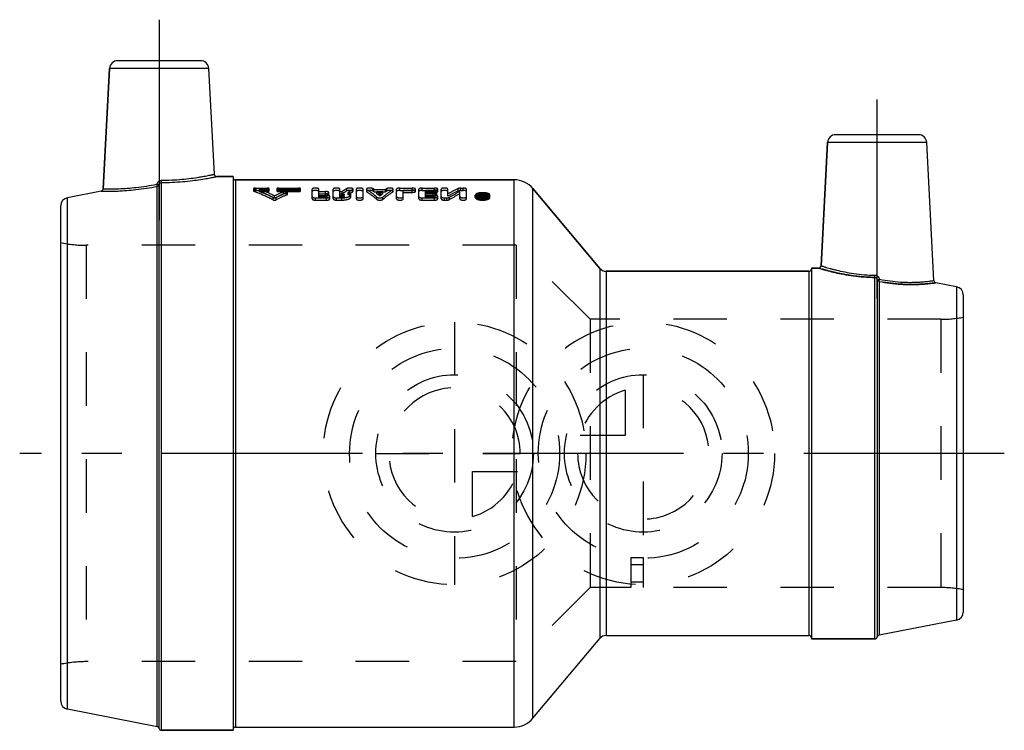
# Model space of a CAD drawing. Header units: millimetres. Extents: x 440 to 560, y 459 to 546.
import ezdxf

# ---------------------------------------------------------------- set-up
doc = ezdxf.new("R2010")
doc.units = ezdxf.units.MM
doc.header["$LTSCALE"] = 65.185185
doc.linetypes.add('CENTER', pattern=[0.6, 0.375, -0.075, 0.075, -0.075])
doc.linetypes.add('HIDDEN', pattern=[0.2, 0.1, -0.1])
for name, color, linetype in [('KOERPER', 7, 'CONTINUOUS'), ('KONST.EL_MIT_GEO', 7, 'CONTINUOUS'), ('KURVEN', 7, 'CONTINUOUS'), ('L1', 7, 'CONTINUOUS')]:
    doc.layers.add(name, color=color, linetype=linetype)

msp = doc.modelspace()

# ---------------------------------------------------------------- linework, layer by layer
at = {"layer": 'KOERPER', "color": 7, "linetype": 'Continuous'}
for p, q in [((450.18, 525.19), (450.95, 539.86)), ((463.73, 526.97), (463.05, 539.86)), ((537.66, 515.82), (538.45, 530.84)), ((551.43, 514.02), (550.55, 530.84)), ((464.02, 526.69), (466, 526.69)), ((466, 526.69), (466, 459.19)), ((466.3, 526.29), (500.25, 526.29)), ((502.54, 525.22), (510.7, 515.49)), ((511.47, 515.14), (536.2, 515.14)), ((536.5, 515.54), (537.36, 515.54)), ((536.5, 515.54), (536.5, 470.34)), ((511.47, 470.74), (536.2, 470.74)), ((502.54, 460.66), (510.7, 470.38)), ((536.5, 470.34), (544.22, 470.34)), ((457.28, 459.19), (466, 459.19)), ((466.3, 459.59), (500.25, 459.59))]:
    msp.add_line(p, q, dxfattribs=at)
at = {"layer": 'KONST.EL_MIT_GEO', "color": 7, "linetype": 'Continuous'}
for p, q in [((462.05, 540.81), (451.95, 540.81)), ((450.95, 539.86), (450.18, 525.19)), ((463.05, 539.86), (450.95, 539.86)), ((549.55, 531.79), (539.45, 531.79)), ((538.45, 530.84), (537.66, 515.82)), ((550.55, 530.84), (538.45, 530.84)), ((456.99, 459.41), (456.99, 525.71)), ((457.28, 459.19), (457.28, 525.95)), ((466, 526.69), (464.02, 526.69)), ((466.3, 526.29), (466.3, 459.59)), ((500.25, 526.29), (466.3, 526.29)), ((500.25, 459.59), (500.25, 526.29)), ((449.94, 524.92), (445.81, 524.11)), ((456.76, 459.63), (456.76, 525.49)), ((502.54, 460.66), (502.54, 525.22)), ((510.7, 515.49), (502.54, 525.22)), ((445.81, 461.76), (445.81, 524.11)), ((445, 462.74), (445, 523.13)), ((510.7, 515.49), (510.7, 470.38)), ((511.47, 515.14), (511.47, 470.74)), ((536.2, 515.14), (511.47, 515.14)), ((536.2, 470.74), (536.2, 515.14)), ((537.36, 515.54), (536.5, 515.54)), ((544.22, 470.34), (544.22, 514.39)), ((544.51, 514.12), (544.51, 470.56)), ((544.74, 513.91), (544.74, 470.78)), ((554.19, 513.25), (551.67, 513.74)), ((554.19, 513.25), (554.19, 472.62)), ((555, 512.27), (555, 473.6)), ((554.19, 472.62), (544.74, 470.78)), ((544.22, 470.34), (536.5, 470.34)), ((456.76, 459.63), (445.81, 461.76)), ((466, 459.19), (457.28, 459.19))]:
    msp.add_line(p, q, dxfattribs=at)
at = {"layer": 'KONST.EL_MIT_GEO', "color": 8, "linetype": 'HIDDEN'}
for p, q in [((466, 526.59), (466, 459.29)), ((468.5, 525.22), (468.5, 524.93)), ((468.55, 524.89), (468.55, 525.18)), ((468.74, 525), (468.74, 525.28)), ((468.74, 525.28), (470.16, 525.28)), ((468.74, 525), (470.16, 525)), ((469.21, 524.86), (469.21, 525.15)), ((469.21, 525.15), (470.16, 525.15)), ((469.21, 524.86), (470.16, 524.86)), ((470.16, 524.86), (470.16, 525.28)), ((470.4, 524.93), (470.4, 525.22)), ((471.35, 525.22), (471.35, 524.93)), ((471.59, 524.86), (471.59, 525.28)), ((471.59, 525.28), (473.97, 525.28)), ((471.59, 525.15), (473.97, 525.15)), ((471.59, 525), (473.97, 525)), ((471.59, 524.86), (473.97, 524.86)), ((472.19, 524.56), (472.19, 524.84)), ((472.57, 524.47), (472.57, 524.75)), ((472.62, 524.51), (472.62, 524.8)), ((473.97, 524.86), (473.97, 525.28)), ((474.21, 524.93), (474.21, 525.22)), ((475.64, 523.97), (475.64, 525.17)), ((476.45, 524.12), (476.45, 525.17)), ((476.45, 524.87), (477.27, 524.87)), ((476.45, 524.6), (477.27, 524.6)), ((476.45, 524.58), (477.27, 524.58)), ((477.27, 524.32), (477.27, 524.87)), ((477.67, 524.45), (477.67, 524.74)), ((478.22, 523.97), (478.22, 525.17)), ((479.03, 524.12), (479.03, 525.17)), ((479.03, 524.87), (479.31, 524.87)), ((479.03, 524.6), (479.26, 524.6)), ((479.03, 524.58), (479.31, 524.58)), ((479.26, 524.12), (479.26, 524.6)), ((479.31, 524.58), (479.31, 524.87)), ((479.55, 524.22), (479.55, 524.5)), ((479.85, 524.93), (479.85, 525.22)), ((480.05, 524.48), (480.05, 524.76)), ((480.36, 524.22), (480.36, 524.5)), ((480.59, 524.83), (480.59, 525.12)), ((480.63, 524.88), (480.63, 525.17)), ((481.03, 523.97), (481.03, 525.17)), ((481.85, 523.97), (481.85, 525.17)), ((482.26, 525.17), (482.26, 524.88)), ((482.29, 524.83), (482.29, 525.12)), ((483.04, 524.93), (483.04, 525.22)), ((483.18, 524.83), (483.18, 525.12)), ((483.18, 525.12), (484.6, 525.12)), ((483.18, 524.83), (484.6, 524.83)), ((483.54, 524.58), (483.54, 524.87)), ((483.54, 524.87), (484.24, 524.87)), ((483.54, 524.58), (484.24, 524.58)), ((483.89, 524.33), (483.89, 524.61)), ((484.24, 524.58), (484.24, 524.87)), ((484.6, 524.83), (484.6, 525.12)), ((484.74, 524.93), (484.74, 525.22)), ((485.49, 524.83), (485.49, 525.12)), ((485.52, 524.88), (485.52, 525.17)), ((485.93, 523.97), (485.93, 525.17)), ((486.34, 525), (486.34, 525.28)), ((486.34, 525.28), (487.83, 525.28)), ((486.34, 525), (487.83, 525)), ((486.75, 523.97), (486.75, 525.05)), ((486.75, 525.05), (487.83, 525.05)), ((486.75, 524.76), (487.83, 524.76)), ((487.83, 524.76), (487.83, 525.28)), ((488.24, 524.88), (488.24, 525.17)), ((488.65, 523.97), (488.65, 525.17)), ((489.06, 525), (489.06, 525.28)), ((489.06, 525.28), (490.55, 525.28)), ((489.06, 525), (490.55, 525)), ((489.46, 524.12), (489.46, 525.05)), ((489.46, 525.05), (490.55, 525.05)), ((489.46, 524.87), (490.41, 524.87)), ((489.46, 524.76), (490.55, 524.76)), ((489.46, 524.6), (490.41, 524.6)), ((489.46, 524.58), (490.41, 524.58)), ((490.41, 524.32), (490.41, 524.87)), ((490.55, 524.76), (490.55, 525.28)), ((490.82, 524.45), (490.82, 524.74)), ((490.96, 524.88), (490.96, 525.17)), ((491.36, 523.97), (491.36, 525.17)), ((492.18, 524.32), (492.18, 525.17)), ((493.44, 524.94), (493.44, 525.23)), ((493.65, 523.97), (493.65, 524.87)), ((493.78, 525), (493.78, 525.28)), ((493.78, 525.28), (494.06, 525.28)), ((493.78, 525), (494.06, 525)), ((494.06, 525), (494.06, 525.28)), ((494.46, 523.97), (494.46, 525.17)), ((495.53, 524.14), (495.53, 524.42)), ((495.74, 524.14), (495.74, 524.42)), ((496.21, 523.97), (496.21, 524.59)), ((496.21, 524.59), (496.35, 524.59)), ((496.3, 524.02), (496.3, 524.4)), ((496.3, 524.4), (496.41, 524.4)), ((496.35, 524.17), (496.35, 524.59)), ((496.35, 524.45), (496.39, 524.45)), ((496.39, 524.45), (496.4, 524.46)), ((496.39, 524.17), (496.39, 524.45)), ((496.41, 523.97), (496.41, 524.4)), ((496.44, 524.53), (496.45, 524.54)), ((496.48, 524.31), (496.48, 524.59)), ((496.48, 524.59), (496.62, 524.59)), ((496.52, 524.16), (496.52, 524.44)), ((496.62, 524.04), (496.62, 524.59)), ((497.1, 524.14), (497.1, 524.42)), ((497.3, 524.14), (497.3, 524.42)), ((470.88, 523.85), (470.88, 524.13)), ((471.07, 524.05), (471.07, 524.33)), ((471.27, 523.85), (471.27, 524.13)), ((476.04, 523.82), (476.04, 524.09)), ((476.04, 524.09), (477.4, 524.09)), ((476.04, 523.82), (477.4, 523.82)), ((476.45, 524.4), (477.4, 524.4)), ((476.45, 524.32), (477.27, 524.32)), ((476.45, 524.12), (477.4, 524.12)), ((477.4, 524.12), (477.4, 524.4)), ((477.4, 523.82), (477.4, 524.09)), ((477.81, 523.97), (477.81, 524.25)), ((478.62, 523.82), (478.62, 524.09)), ((478.62, 524.09), (479.26, 524.09)), ((478.62, 523.82), (479.26, 523.82)), ((479.03, 524.4), (479.26, 524.4)), ((479.03, 524.32), (479.26, 524.32)), ((479.03, 524.12), (479.26, 524.12)), ((479.26, 523.82), (479.26, 524.09)), ((483.52, 523.91), (483.52, 524.19)), ((484.26, 523.91), (484.26, 524.19)), ((489.06, 523.82), (489.06, 524.09)), ((489.06, 524.09), (490.55, 524.09)), ((489.06, 523.82), (490.55, 523.82)), ((489.46, 524.4), (490.55, 524.4)), ((489.46, 524.32), (490.41, 524.32)), ((489.46, 524.12), (490.55, 524.12)), ((490.55, 524.12), (490.55, 524.4)), ((490.55, 523.82), (490.55, 524.09)), ((490.96, 523.97), (490.96, 524.25)), ((491.77, 523.82), (491.77, 524.09)), ((491.77, 524.09), (492.04, 524.09)), ((491.77, 523.82), (492.04, 523.82)), ((492.04, 523.82), (492.04, 524.09)), ((492.39, 523.89), (492.39, 524.17)), ((496.21, 524.31), (496.35, 524.31)), ((496.21, 524.25), (496.41, 524.25)), ((496.21, 523.97), (496.41, 523.97)), ((496.3, 524.3), (496.41, 524.3)), ((496.3, 524.12), (496.41, 524.12)), ((496.3, 524.02), (496.41, 524.02)), ((496.35, 524.17), (496.39, 524.17)), ((496.48, 524.04), (496.48, 524.37)), ((496.48, 524.31), (496.62, 524.31)), ((448.11, 518.31), (448.11, 467.56)), ((500.5, 518.31), (448.11, 518.31)), ((500.5, 518.31), (500.5, 467.56)), ((509.52, 509.29), (500.5, 518.31)), ((536.5, 515.44), (536.5, 470.44)), ((509.52, 509.29), (509.52, 476.59)), ((552.27, 509.29), (509.52, 509.29)), ((552.27, 509.29), (552.27, 476.59)), ((514.5, 480.25), (516, 480.25)), ((514.5, 480.25), (514.5, 476.59)), ((516, 480.25), (516, 476.59)), ((514.5, 479.39), (516, 479.39)), ((509.52, 476.59), (500.5, 467.56)), ((514.5, 476.59), (509.52, 476.59)), ((514.5, 477.29), (516, 477.29)), ((552.27, 476.59), (516, 476.59)), ((500.5, 467.56), (448.11, 467.56))]:
    msp.add_line(p, q, dxfattribs=at)
at = {"layer": 'KONST.EL_MIT_GEO', "color": 7, "linetype": 'Continuous'}
for centre, radius, start, end in [((451.95, 539.81), 1, 90, 177), ((462.05, 539.81), 1, 3, 90), ((539.45, 530.79), 1, 90, 177), ((549.55, 530.79), 1, 3, 90), ((464.02, 526.99), 0.3, 182.9993, 270.002), ((466.3, 526.59), 0.3, 187.4998, 270), ((500.25, 523.29), 3, 40, 90), ((449.88, 525.21), 0.3, 280.9982, 357.0004), ((446, 523.13), 1, 101, 180), ((511.47, 516.14), 1, 220, 270), ((536.2, 515.44), 0.3, 270, 337.5005), ((537.36, 515.84), 0.3, 269.9979, 357.0011), ((551.73, 514.04), 0.3, 182.9999, 259.0001), ((554, 512.27), 1, 0, 79), ((554, 473.6), 1, 281, 360), ((511.47, 469.74), 1, 90, 140), ((536.2, 470.44), 0.3, 22.4995, 90), ((544.22, 470.64), 0.3, 270, 345.7885), ((544.8, 470.49), 0.3, 101, 165.7885), ((446, 462.74), 1, 180, 259), ((456.7, 459.34), 0.3, 14.2115, 79), ((500.25, 462.59), 3, 270, 320), ((457.28, 459.49), 0.3, 194.2115, 270), ((466.3, 459.29), 0.3, 90, 180)]:
    msp.add_arc(centre, radius, start, end, dxfattribs=at)
at = {"layer": 'KONST.EL_MIT_GEO', "color": 8, "linetype": 'HIDDEN'}
for centre, radius, start, end in [((466.3, 526.59), 0.3, 180, 187.4998), ((460.05, 501.76), 25.12, 63.9607, 68.6021), ((460.08, 501.34), 25.23, 64.1628, 68.7768), ((482.27, 501.4), 25.52, 113.2762, 116.0273), ((482.24, 500.98), 25.63, 113.0902, 115.8255), ((483.05, 501.01), 25.95, 113.8187, 116.9993), ((483.01, 500.6), 26.05, 113.6292, 116.7921), ((486.49, 514.36), 12.73, 121.4643, 124.3581), ((486.46, 514.04), 12.74, 121.2359, 124.1193), ((487.6, 514.06), 13.09, 122.3513, 125.1754), ((487.55, 513.73), 13.1, 122.1194, 124.934), ((476.82, 515.62), 11.44, 56.1664, 57.0482), ((476.85, 515.3), 11.45, 56.4033, 57.282), ((475.94, 514.38), 12.95, 52.1593, 54.0771), ((475.99, 514.07), 12.94, 52.4077, 54.3206), ((491.84, 514.38), 12.95, 125.9229, 127.8407), ((491.79, 514.07), 12.94, 125.6794, 127.5923), ((490.96, 515.62), 11.44, 122.9518, 123.8336), ((490.93, 515.3), 11.45, 122.718, 123.5967), ((501.28, 508.01), 18.92, 114.4752, 118.7406), ((501.24, 507.64), 18.98, 114.2815, 118.5245), ((502.83, 506.91), 20.16, 117.0781, 121.1733), ((502.78, 506.55), 20.21, 116.8698, 120.9463), ((505.73, 518.62), 11.02, 147.5466, 147.9278), ((505.42, 518.82), 10.64, 147.1572, 147.4497), ((505.79, 518.67), 10.92, 147.1624, 148.0936), ((496.45, 524.11), 0.335, 74.1717, 77.5881), ((496.47, 524.17), 0.276, 70.4326, 74.1928), ((496.42, 525.96), 1.79, 267.6202, 272.154), ((505.51, 518.42), 10.78, 146.9273, 147.7949), ((496.41, 524.48), 0.182, 269.8494, 273.959), ((496.42, 525.93), 1.76, 272.1468, 274.3989), ((505.67, 518.41), 10.81, 146.9281, 147.8629), ((496.43, 525.83), 1.66, 274.3913, 276.7106), ((448.11, 533.31), 15, 258.0513, 270), ((536.2, 515.44), 0.3, 337.5005, 360), ((552.27, 524.29), 15, 270, 280.4753), ((552.27, 461.59), 15, 79.5247, 90), ((536.2, 470.44), 0.3, 0, 22.4995), ((448.11, 452.56), 15, 90, 101.9487)]:
    msp.add_arc(centre, radius, start, end, dxfattribs=at)
at = {"layer": 'KONST.EL_MIT_GEO', "color": 7, "linetype": 'Continuous'}
for points, knots in [([(457.27, 526.23), (457.7, 526.24), (458.53, 526.26), (459.74, 526.35), (460.84, 526.47), (461.67, 526.59), (462.26, 526.69), (462.63, 526.75), (462.95, 526.81), (463.22, 526.87), (463.41, 526.9), (463.53, 526.93), (463.6, 526.94), (463.65, 526.96), (463.69, 526.96), (463.71, 526.97), (463.72, 526.97), (463.73, 526.97)], [0, 0, 0, 0, 0.19668, 0.384565, 0.556904, 0.707631, 0.773202, 0.831427, 0.881756, 0.923687, 0.956788, 0.969912, 0.980703, 0.989126, 0.995157, 0.998786, 1, 1, 1, 1]), ([(450.18, 525.19), (450.18, 525.19), (450.2, 525.2), (450.22, 525.19), (450.26, 525.19), (450.31, 525.19), (450.38, 525.19), (450.5, 525.19), (450.69, 525.18), (450.97, 525.18), (451.29, 525.18), (451.67, 525.19), (452.28, 525.21), (453.13, 525.26), (454.25, 525.37), (455.46, 525.53), (456.29, 525.68), (456.71, 525.76)], [0, 0, 0, 0, 0.001192, 0.004757, 0.010686, 0.01897, 0.029592, 0.042524, 0.075201, 0.116713, 0.166693, 0.224694, 0.290205, 0.441303, 0.614433, 0.803035, 1, 1, 1, 1]), ([(456.71, 525.76), (456.74, 525.89), (456.88, 526.13), (457.14, 526.23), (457.27, 526.23)], [0, 0, 0, 0, 0.500988, 1, 1, 1, 1]), ([(456.99, 525.71), (456.99, 525.71), (456.98, 525.71), (456.96, 525.71), (456.94, 525.71), (456.89, 525.72), (456.81, 525.74), (456.75, 525.76), (456.71, 525.76)], [0, 0, 0, 0, 0.029161, 0.09136, 0.185867, 0.309314, 0.626154, 1, 1, 1, 1]), ([(456.76, 525.49), (456.76, 525.5), (456.75, 525.54), (456.74, 525.6), (456.73, 525.67), (456.72, 525.73), (456.71, 525.76)], [0, 0, 0, 0, 0.128482, 0.354929, 0.656352, 1, 1, 1, 1]), ([(456.76, 525.49), (456.81, 525.5), (456.92, 525.55), (456.98, 525.65), (456.99, 525.71)], [0, 0, 0, 0, 0.50284, 1, 1, 1, 1]), ([(456.99, 525.71), (457.01, 525.77), (457.08, 525.9), (457.21, 525.95), (457.28, 525.95)], [0, 0, 0, 0, 0.497156, 1, 1, 1, 1]), ([(457.28, 525.95), (457.28, 525.99), (457.27, 526.08), (457.27, 526.17), (457.27, 526.23)], [0, 0, 0, 0, 0.355362, 1, 1, 1, 1]), ([(457.28, 525.95), (458.15, 525.96), (459.41, 526.02), (461, 526.19), (462, 526.32), (462.82, 526.46), (463.43, 526.57), (463.81, 526.64), (463.98, 526.68), (464.02, 526.69)], [0, 0, 0, 0, 0.383238, 0.555417, 0.706314, 0.830498, 0.923207, 0.980573, 1, 1, 1, 1]), ([(449.94, 524.92), (450.11, 524.91), (450.78, 524.9), (452.19, 524.92), (454.29, 525.08), (455.9, 525.33), (456.76, 525.49)], [0, 0, 0, 0, 0.075832, 0.291847, 0.615926, 1, 1, 1, 1]), ([(537.36, 515.54), (537.37, 515.53), (537.42, 515.52), (537.52, 515.49), (537.68, 515.44), (538.02, 515.34), (538.59, 515.18), (539.42, 514.97), (540.44, 514.76), (542.05, 514.5), (543.33, 514.41), (544.22, 514.39)], [0, 0, 0, 0, 0.005001, 0.019909, 0.044512, 0.078449, 0.172396, 0.29729, 0.448095, 0.619471, 1, 1, 1, 1]), ([(537.66, 515.82), (537.66, 515.82), (537.68, 515.82), (537.7, 515.81), (537.74, 515.8), (537.79, 515.78), (537.86, 515.76), (537.99, 515.72), (538.18, 515.66), (538.45, 515.57), (538.78, 515.48), (539.15, 515.38), (539.75, 515.23), (540.59, 515.04), (541.71, 514.85), (542.94, 514.71), (543.79, 514.67), (544.23, 514.66)], [0, 0, 0, 0, 0.001243, 0.004958, 0.011129, 0.019741, 0.030761, 0.044146, 0.077828, 0.120348, 0.171193, 0.229797, 0.295568, 0.446119, 0.617666, 0.804464, 1, 1, 1, 1]), ([(544.22, 514.39), (544.22, 514.43), (544.23, 514.52), (544.23, 514.61), (544.23, 514.66)], [0, 0, 0, 0, 0.382451, 1, 1, 1, 1]), ([(544.22, 514.39), (544.29, 514.39), (544.43, 514.33), (544.49, 514.19), (544.51, 514.12)], [0, 0, 0, 0, 0.504306, 1, 1, 1, 1]), ([(544.23, 514.66), (544.36, 514.66), (544.63, 514.55), (544.76, 514.31), (544.79, 514.18)], [0, 0, 0, 0, 0.498545, 1, 1, 1, 1]), ([(544.51, 514.12), (544.51, 514.12), (544.52, 514.12), (544.54, 514.13), (544.57, 514.13), (544.62, 514.14), (544.69, 514.16), (544.75, 514.17), (544.79, 514.18)], [0, 0, 0, 0, 0.034181, 0.099256, 0.194943, 0.318519, 0.632693, 1, 1, 1, 1]), ([(544.51, 514.12), (544.52, 514.07), (544.58, 513.97), (544.69, 513.92), (544.74, 513.91)], [0, 0, 0, 0, 0.492537, 1, 1, 1, 1]), ([(544.74, 513.91), (544.74, 513.95), (544.76, 514.04), (544.78, 514.12), (544.79, 514.18)], [0, 0, 0, 0, 0.382523, 1, 1, 1, 1]), ([(544.74, 513.91), (545.62, 513.74), (546.9, 513.57), (548.54, 513.52), (549.58, 513.54), (550.43, 513.59), (551.01, 513.66), (551.35, 513.7), (551.53, 513.72), (551.63, 513.73), (551.67, 513.74)], [0, 0, 0, 0, 0.383568, 0.556161, 0.707187, 0.831185, 0.923573, 0.956722, 0.980672, 1, 1, 1, 1]), ([(544.79, 514.18), (545.22, 514.09), (546.07, 513.95), (547.31, 513.82), (548.29, 513.79), (549.01, 513.8), (549.49, 513.82), (549.92, 513.84), (550.31, 513.88), (550.64, 513.91), (550.91, 513.95), (551.11, 513.97), (551.23, 513.99), (551.3, 514), (551.35, 514.01), (551.4, 514.01), (551.42, 514.02), (551.43, 514.02), (551.43, 514.02)], [0, 0, 0, 0, 0.197211, 0.385899, 0.558832, 0.637347, 0.709606, 0.774982, 0.832915, 0.882896, 0.924474, 0.957257, 0.970245, 0.980919, 0.98925, 0.995217, 0.998803, 1, 1, 1, 1])]:
    msp.add_open_spline(points, degree=3, knots=knots, dxfattribs=at)
at = {"layer": 'KONST.EL_MIT_GEO', "color": 8, "linetype": 'HIDDEN'}
for points, knots in [([(457.28, 525.95), (457.28, 525.99), (457.27, 526.08), (457.27, 526.17), (457.27, 526.23)], [0, 0, 0, 0, 0.35537, 1, 1, 1, 1]), ([(468.74, 525.28), (468.68, 525.28), (468.6, 525.28), (468.52, 525.25), (468.5, 525.23), (468.5, 525.22)], [0, 0, 0, 0, 0.660775, 0.877747, 1, 1, 1, 1]), ([(468.5, 525.22), (468.5, 525.21), (468.51, 525.19), (468.53, 525.18), (468.55, 525.18)], [0, 0, 0, 0, 0.173978, 1, 1, 1, 1]), ([(468.74, 525), (468.68, 525), (468.6, 524.99), (468.52, 524.96), (468.5, 524.94), (468.5, 524.93)], [0, 0, 0, 0, 0.66066, 0.877446, 1, 1, 1, 1]), ([(468.5, 524.93), (468.5, 524.93), (468.51, 524.9), (468.53, 524.9), (468.55, 524.89)], [0, 0, 0, 0, 0.174532, 1, 1, 1, 1]), ([(470.88, 524.13), (470.69, 524.23), (469.92, 524.61), (469.14, 524.95), (468.55, 525.18)], [0, 0, 0, 0, 0.254019, 1, 1, 1, 1]), ([(470.88, 523.85), (470.69, 523.95), (469.92, 524.32), (469.14, 524.66), (468.55, 524.89)], [0, 0, 0, 0, 0.253586, 1, 1, 1, 1]), ([(470.4, 525.22), (470.4, 525.23), (470.38, 525.25), (470.3, 525.28), (470.22, 525.28), (470.16, 525.28)], [0, 0, 0, 0, 0.121966, 0.337869, 1, 1, 1, 1]), ([(470.16, 525.15), (470.22, 525.15), (470.3, 525.16), (470.38, 525.18), (470.4, 525.21), (470.4, 525.22)], [0, 0, 0, 0, 0.658936, 0.877055, 1, 1, 1, 1]), ([(470.4, 524.93), (470.4, 524.94), (470.38, 524.96), (470.3, 524.99), (470.22, 525), (470.16, 525)], [0, 0, 0, 0, 0.122705, 0.339227, 1, 1, 1, 1]), ([(470.16, 524.86), (470.22, 524.86), (470.3, 524.87), (470.38, 524.89), (470.4, 524.92), (470.4, 524.93)], [0, 0, 0, 0, 0.657941, 0.878005, 1, 1, 1, 1]), ([(471.59, 525.28), (471.53, 525.28), (471.46, 525.28), (471.38, 525.25), (471.35, 525.23), (471.35, 525.22)], [0, 0, 0, 0, 0.659891, 0.877576, 1, 1, 1, 1]), ([(471.35, 525.22), (471.35, 525.21), (471.38, 525.18), (471.46, 525.16), (471.53, 525.15), (471.59, 525.15)], [0, 0, 0, 0, 0.122469, 0.338824, 1, 1, 1, 1]), ([(471.59, 525), (471.53, 525), (471.46, 524.99), (471.38, 524.96), (471.35, 524.94), (471.35, 524.93)], [0, 0, 0, 0, 0.6589, 0.878522, 1, 1, 1, 1]), ([(471.35, 524.93), (471.35, 524.92), (471.38, 524.89), (471.46, 524.87), (471.53, 524.86), (471.59, 524.86)], [0, 0, 0, 0, 0.12322, 0.340182, 1, 1, 1, 1]), ([(472.62, 524.8), (472.62, 524.82), (472.55, 524.86), (472.45, 524.87), (472.32, 524.87), (472.23, 524.86), (472.19, 524.84)], [0, 0, 0, 0, 0.139434, 0.406469, 0.729758, 1, 1, 1, 1]), ([(472.62, 524.51), (472.62, 524.53), (472.55, 524.57), (472.45, 524.59), (472.31, 524.59), (472.23, 524.57), (472.19, 524.56)], [0, 0, 0, 0, 0.140872, 0.408584, 0.73043, 1, 1, 1, 1]), ([(472.57, 524.75), (472.58, 524.75), (472.6, 524.76), (472.62, 524.78), (472.62, 524.8)], [0, 0, 0, 0, 0.336137, 1, 1, 1, 1]), ([(472.57, 524.47), (472.58, 524.47), (472.6, 524.48), (472.62, 524.5), (472.62, 524.51)], [0, 0, 0, 0, 0.348207, 1, 1, 1, 1]), ([(474.21, 525.22), (474.21, 525.23), (474.18, 525.25), (474.1, 525.28), (474.02, 525.28), (473.97, 525.28)], [0, 0, 0, 0, 0.121966, 0.337869, 1, 1, 1, 1]), ([(473.97, 525.15), (474.02, 525.15), (474.1, 525.16), (474.18, 525.18), (474.21, 525.21), (474.21, 525.22)], [0, 0, 0, 0, 0.658936, 0.877055, 1, 1, 1, 1]), ([(474.21, 524.93), (474.21, 524.94), (474.18, 524.96), (474.1, 524.99), (474.02, 525), (473.97, 525)], [0, 0, 0, 0, 0.122705, 0.339227, 1, 1, 1, 1]), ([(473.97, 524.86), (474.02, 524.86), (474.1, 524.87), (474.18, 524.89), (474.21, 524.92), (474.21, 524.93)], [0, 0, 0, 0, 0.657941, 0.878005, 1, 1, 1, 1]), ([(476.45, 525.17), (476.45, 525.19), (476.41, 525.23), (476.27, 525.27), (476.04, 525.29), (475.81, 525.27), (475.68, 525.23), (475.64, 525.19), (475.64, 525.17)], [0, 0, 0, 0, 0.061604, 0.170063, 0.500023, 0.829964, 0.938401, 1, 1, 1, 1]), ([(476.45, 524.88), (476.45, 524.9), (476.41, 524.94), (476.27, 524.98), (476.04, 525.01), (475.82, 524.98), (475.68, 524.94), (475.64, 524.9), (475.64, 524.88)], [0, 0, 0, 0, 0.061559, 0.17035, 0.499724, 0.829336, 0.938549, 1, 1, 1, 1]), ([(477.67, 524.74), (477.67, 524.76), (477.63, 524.8), (477.54, 524.84), (477.42, 524.86), (477.32, 524.87), (477.27, 524.87)], [0, 0, 0, 0, 0.1324, 0.349856, 0.650802, 1, 1, 1, 1]), ([(477.27, 524.6), (477.32, 524.6), (477.42, 524.6), (477.54, 524.63), (477.63, 524.67), (477.67, 524.72), (477.67, 524.74)], [0, 0, 0, 0, 0.348036, 0.648603, 0.866811, 1, 1, 1, 1]), ([(477.67, 524.45), (477.67, 524.47), (477.63, 524.52), (477.54, 524.55), (477.42, 524.58), (477.32, 524.58), (477.27, 524.58)], [0, 0, 0, 0, 0.133047, 0.350409, 0.653046, 1, 1, 1, 1]), ([(477.27, 524.32), (477.32, 524.32), (477.42, 524.32), (477.54, 524.35), (477.63, 524.39), (477.67, 524.43), (477.67, 524.45)], [0, 0, 0, 0, 0.346392, 0.647516, 0.866379, 1, 1, 1, 1]), ([(479.03, 525.17), (479.03, 525.19), (478.99, 525.23), (478.85, 525.27), (478.62, 525.29), (478.4, 525.27), (478.26, 525.23), (478.22, 525.19), (478.22, 525.17)], [0, 0, 0, 0, 0.061604, 0.170063, 0.500023, 0.829964, 0.938401, 1, 1, 1, 1]), ([(479.03, 524.88), (479.03, 524.9), (478.99, 524.94), (478.85, 524.98), (478.62, 525.01), (478.4, 524.98), (478.26, 524.94), (478.22, 524.9), (478.22, 524.88)], [0, 0, 0, 0, 0.061559, 0.17035, 0.499724, 0.829336, 0.938549, 1, 1, 1, 1]), ([(479.26, 524.6), (479.29, 524.6), (479.37, 524.59), (479.46, 524.57), (479.55, 524.54), (479.55, 524.5)], [0, 0, 0, 0, 0.351336, 0.65472, 1, 1, 1, 1]), ([(479.26, 524.09), (479.4, 524.09), (479.67, 524.11), (479.97, 524.18), (480.17, 524.27), (480.29, 524.35), (480.36, 524.44), (480.36, 524.5)], [0, 0, 0, 0, 0.343734, 0.641722, 0.762698, 0.861727, 1, 1, 1, 1]), ([(479.55, 524.5), (479.55, 524.48), (479.52, 524.45), (479.42, 524.41), (479.33, 524.4), (479.26, 524.4)], [0, 0, 0, 0, 0.138285, 0.357645, 1, 1, 1, 1]), ([(480.63, 525.17), (480.63, 525.18), (480.6, 525.22), (480.53, 525.25), (480.43, 525.27), (480.31, 525.28), (480.17, 525.29), (480.05, 525.28), (479.94, 525.25), (479.87, 525.23), (479.85, 525.22)], [0, 0, 0, 0, 0.054695, 0.145233, 0.273784, 0.429861, 0.597604, 0.759017, 0.897372, 1, 1, 1, 1]), ([(480.63, 524.88), (480.63, 524.9), (480.6, 524.93), (480.53, 524.96), (480.43, 524.98), (480.26, 525), (480.09, 525), (479.94, 524.97), (479.87, 524.94), (479.85, 524.93)], [0, 0, 0, 0, 0.054686, 0.145583, 0.274763, 0.430107, 0.75825, 0.897402, 1, 1, 1, 1]), ([(480.36, 524.5), (480.36, 524.55), (480.3, 524.64), (480.18, 524.71), (480.1, 524.74), (480.05, 524.76)], [0, 0, 0, 0, 0.386744, 0.661874, 1, 1, 1, 1]), ([(480.36, 524.22), (480.36, 524.27), (480.3, 524.36), (480.18, 524.43), (480.1, 524.46), (480.05, 524.48)], [0, 0, 0, 0, 0.386843, 0.660918, 1, 1, 1, 1]), ([(480.59, 525.12), (480.59, 525.12), (480.61, 525.13), (480.63, 525.15), (480.63, 525.17)], [0, 0, 0, 0, 0.317873, 1, 1, 1, 1]), ([(480.59, 524.83), (480.59, 524.83), (480.61, 524.85), (480.63, 524.87), (480.63, 524.88)], [0, 0, 0, 0, 0.326222, 1, 1, 1, 1]), ([(481.85, 525.17), (481.85, 525.19), (481.81, 525.23), (481.67, 525.27), (481.44, 525.29), (481.21, 525.27), (481.08, 525.23), (481.03, 525.19), (481.03, 525.17)], [0, 0, 0, 0, 0.061604, 0.170063, 0.500023, 0.829964, 0.938401, 1, 1, 1, 1]), ([(481.85, 524.88), (481.85, 524.9), (481.81, 524.94), (481.67, 524.98), (481.44, 525.01), (481.21, 524.98), (481.08, 524.94), (481.03, 524.9), (481.03, 524.88)], [0, 0, 0, 0, 0.061559, 0.17035, 0.499724, 0.829336, 0.938549, 1, 1, 1, 1]), ([(483.04, 525.22), (483.01, 525.23), (482.95, 525.25), (482.84, 525.27), (482.72, 525.29), (482.58, 525.28), (482.46, 525.27), (482.36, 525.25), (482.29, 525.22), (482.26, 525.18), (482.26, 525.17)], [0, 0, 0, 0, 0.100573, 0.237786, 0.399071, 0.567442, 0.724508, 0.85404, 0.945161, 1, 1, 1, 1]), ([(482.26, 525.17), (482.26, 525.16), (482.26, 525.14), (482.28, 525.13), (482.29, 525.12)], [0, 0, 0, 0, 0.205277, 1, 1, 1, 1]), ([(483.04, 524.93), (483.01, 524.94), (482.95, 524.97), (482.84, 524.99), (482.72, 525), (482.58, 525), (482.46, 524.98), (482.36, 524.96), (482.29, 524.93), (482.26, 524.9), (482.26, 524.88)], [0, 0, 0, 0, 0.100751, 0.237947, 0.398347, 0.566808, 0.723004, 0.853556, 0.944889, 1, 1, 1, 1]), ([(482.26, 524.88), (482.26, 524.88), (482.26, 524.86), (482.28, 524.84), (482.29, 524.83)], [0, 0, 0, 0, 0.203362, 1, 1, 1, 1]), ([(483.52, 524.19), (483.42, 524.27), (483.02, 524.6), (482.61, 524.91), (482.29, 525.12)], [0, 0, 0, 0, 0.258084, 1, 1, 1, 1]), ([(483.52, 523.91), (483.42, 523.99), (483.02, 524.32), (482.61, 524.62), (482.29, 524.83)], [0, 0, 0, 0, 0.257868, 1, 1, 1, 1]), ([(484.26, 524.19), (484.36, 524.27), (484.76, 524.6), (485.17, 524.91), (485.49, 525.12)], [0, 0, 0, 0, 0.258084, 1, 1, 1, 1]), ([(484.26, 523.91), (484.36, 523.99), (484.76, 524.32), (485.17, 524.62), (485.49, 524.83)], [0, 0, 0, 0, 0.257868, 1, 1, 1, 1]), ([(485.52, 525.17), (485.52, 525.18), (485.49, 525.22), (485.42, 525.25), (485.32, 525.27), (485.2, 525.28), (485.06, 525.29), (484.94, 525.27), (484.83, 525.25), (484.77, 525.23), (484.74, 525.22)], [0, 0, 0, 0, 0.054922, 0.146163, 0.275743, 0.432822, 0.601141, 0.762341, 0.899482, 1, 1, 1, 1]), ([(485.52, 524.88), (485.52, 524.9), (485.49, 524.93), (485.42, 524.96), (485.32, 524.98), (485.2, 525), (485.06, 525), (484.94, 524.99), (484.83, 524.97), (484.77, 524.94), (484.74, 524.93)], [0, 0, 0, 0, 0.054912, 0.146408, 0.276621, 0.432833, 0.601598, 0.761628, 0.899543, 1, 1, 1, 1]), ([(485.49, 525.12), (485.49, 525.12), (485.51, 525.14), (485.52, 525.15), (485.52, 525.17)], [0, 0, 0, 0, 0.313898, 1, 1, 1, 1]), ([(485.49, 524.83), (485.49, 524.84), (485.51, 524.85), (485.52, 524.87), (485.52, 524.88)], [0, 0, 0, 0, 0.322315, 1, 1, 1, 1]), ([(486.34, 525.28), (486.24, 525.28), (486.11, 525.27), (485.97, 525.23), (485.93, 525.19), (485.93, 525.17)], [0, 0, 0, 0, 0.659911, 0.876812, 1, 1, 1, 1]), ([(486.34, 525), (486.24, 525), (486.11, 524.98), (485.97, 524.94), (485.93, 524.9), (485.93, 524.88)], [0, 0, 0, 0, 0.658775, 0.876883, 1, 1, 1, 1]), ([(488.24, 525.17), (488.24, 525.19), (488.2, 525.23), (488.06, 525.27), (487.93, 525.28), (487.83, 525.28)], [0, 0, 0, 0, 0.123169, 0.340088, 1, 1, 1, 1]), ([(487.83, 525.05), (487.93, 525.05), (488.06, 525.06), (488.2, 525.11), (488.24, 525.15), (488.24, 525.17)], [0, 0, 0, 0, 0.658325, 0.875987, 1, 1, 1, 1]), ([(488.24, 524.88), (488.24, 524.9), (488.2, 524.94), (488.06, 524.98), (487.93, 525), (487.83, 525)], [0, 0, 0, 0, 0.123733, 0.340387, 1, 1, 1, 1]), ([(487.83, 524.76), (487.93, 524.76), (488.06, 524.78), (488.2, 524.82), (488.24, 524.86), (488.24, 524.88)], [0, 0, 0, 0, 0.657598, 0.875664, 1, 1, 1, 1]), ([(489.06, 525.28), (488.96, 525.28), (488.83, 525.27), (488.69, 525.23), (488.65, 525.19), (488.65, 525.17)], [0, 0, 0, 0, 0.659911, 0.876812, 1, 1, 1, 1]), ([(489.06, 525), (488.96, 525), (488.83, 524.98), (488.69, 524.94), (488.65, 524.9), (488.65, 524.88)], [0, 0, 0, 0, 0.658775, 0.876883, 1, 1, 1, 1]), ([(490.82, 524.74), (490.82, 524.76), (490.78, 524.8), (490.69, 524.84), (490.56, 524.86), (490.47, 524.87), (490.41, 524.87)], [0, 0, 0, 0, 0.1324, 0.349856, 0.650802, 1, 1, 1, 1]), ([(490.41, 524.6), (490.47, 524.6), (490.56, 524.6), (490.69, 524.63), (490.78, 524.67), (490.82, 524.72), (490.82, 524.74)], [0, 0, 0, 0, 0.348036, 0.648603, 0.866811, 1, 1, 1, 1]), ([(490.82, 524.45), (490.82, 524.47), (490.78, 524.52), (490.69, 524.55), (490.56, 524.58), (490.47, 524.58), (490.41, 524.58)], [0, 0, 0, 0, 0.133047, 0.350409, 0.653046, 1, 1, 1, 1]), ([(490.41, 524.32), (490.47, 524.32), (490.56, 524.32), (490.69, 524.35), (490.78, 524.39), (490.82, 524.43), (490.82, 524.45)], [0, 0, 0, 0, 0.346392, 0.647516, 0.866379, 1, 1, 1, 1]), ([(490.96, 525.17), (490.96, 525.19), (490.92, 525.23), (490.78, 525.27), (490.65, 525.28), (490.55, 525.28)], [0, 0, 0, 0, 0.123169, 0.340088, 1, 1, 1, 1]), ([(490.55, 525.05), (490.65, 525.05), (490.78, 525.06), (490.92, 525.11), (490.96, 525.15), (490.96, 525.17)], [0, 0, 0, 0, 0.658325, 0.875987, 1, 1, 1, 1]), ([(490.96, 524.88), (490.96, 524.9), (490.91, 524.94), (490.78, 524.98), (490.65, 525), (490.55, 525)], [0, 0, 0, 0, 0.123733, 0.340387, 1, 1, 1, 1]), ([(490.55, 524.76), (490.65, 524.76), (490.78, 524.78), (490.91, 524.82), (490.96, 524.86), (490.96, 524.88)], [0, 0, 0, 0, 0.657598, 0.875664, 1, 1, 1, 1]), ([(492.18, 525.17), (492.18, 525.19), (492.14, 525.23), (492, 525.27), (491.77, 525.29), (491.54, 525.27), (491.41, 525.23), (491.36, 525.19), (491.36, 525.17)], [0, 0, 0, 0, 0.061604, 0.170063, 0.500023, 0.829964, 0.938401, 1, 1, 1, 1]), ([(492.18, 524.88), (492.18, 524.9), (492.14, 524.94), (492, 524.98), (491.77, 525.01), (491.54, 524.98), (491.41, 524.94), (491.36, 524.9), (491.36, 524.88)], [0, 0, 0, 0, 0.061559, 0.17035, 0.499724, 0.829336, 0.938549, 1, 1, 1, 1]), ([(493.78, 525.28), (493.72, 525.28), (493.6, 525.28), (493.48, 525.25), (493.44, 525.23)], [0, 0, 0, 0, 0.564818, 1, 1, 1, 1]), ([(493.78, 525), (493.72, 525), (493.6, 524.99), (493.49, 524.96), (493.44, 524.94)], [0, 0, 0, 0, 0.561151, 1, 1, 1, 1]), ([(494.46, 525.17), (494.46, 525.19), (494.42, 525.23), (494.28, 525.27), (494.15, 525.28), (494.06, 525.28)], [0, 0, 0, 0, 0.123188, 0.340105, 1, 1, 1, 1]), ([(494.46, 524.88), (494.46, 524.9), (494.42, 524.94), (494.28, 524.98), (494.15, 525), (494.06, 525)], [0, 0, 0, 0, 0.123111, 0.340207, 1, 1, 1, 1]), ([(497.3, 524.42), (497.3, 524.47), (497.25, 524.54), (497.15, 524.6), (496.99, 524.66), (496.74, 524.71), (496.42, 524.73), (496.09, 524.71), (495.84, 524.66), (495.68, 524.6), (495.59, 524.54), (495.53, 524.47), (495.53, 524.42)], [0, 0, 0, 0, 0.06897, 0.117953, 0.178095, 0.32726, 0.500003, 0.672746, 0.821911, 0.882052, 0.93103, 1, 1, 1, 1]), ([(497.3, 524.14), (497.3, 524.19), (497.25, 524.26), (497.15, 524.32), (496.99, 524.38), (496.74, 524.43), (496.42, 524.45), (496.09, 524.43), (495.84, 524.38), (495.69, 524.32), (495.59, 524.26), (495.53, 524.19), (495.53, 524.14)], [0, 0, 0, 0, 0.069063, 0.118419, 0.178866, 0.328156, 0.500304, 0.672408, 0.821557, 0.881922, 0.931202, 1, 1, 1, 1]), ([(495.53, 524.42), (495.53, 524.37), (495.59, 524.3), (495.68, 524.24), (495.84, 524.17), (496.09, 524.11), (496.42, 524.09), (496.74, 524.11), (496.99, 524.17), (497.15, 524.24), (497.25, 524.3), (497.3, 524.37), (497.3, 524.42)], [0, 0, 0, 0, 0.06983, 0.11938, 0.179817, 0.328559, 0.500003, 0.671447, 0.82019, 0.880625, 0.93017, 1, 1, 1, 1]), ([(495.74, 524.42), (495.74, 524.46), (495.78, 524.51), (495.85, 524.56), (495.98, 524.61), (496.17, 524.65), (496.42, 524.66), (496.67, 524.65), (496.86, 524.61), (496.98, 524.56), (497.05, 524.51), (497.1, 524.46), (497.1, 524.42)], [0, 0, 0, 0, 0.069068, 0.118134, 0.178303, 0.327428, 0.500025, 0.672612, 0.821721, 0.881877, 0.930936, 1, 1, 1, 1]), ([(496.34, 524.17), (496.26, 524.18), (496.12, 524.19), (495.92, 524.24), (495.79, 524.31), (495.74, 524.39), (495.74, 524.42)], [0, 0, 0, 0, 0.346763, 0.641623, 0.858133, 1, 1, 1, 1]), ([(496.41, 524.4), (496.43, 524.4), (496.45, 524.4), (496.48, 524.38), (496.48, 524.37)], [0, 0, 0, 0, 0.650092, 1, 1, 1, 1]), ([(496.62, 524.39), (496.62, 524.39), (496.61, 524.41), (496.59, 524.42), (496.57, 524.42)], [0, 0, 0, 0, 0.197023, 1, 1, 1, 1]), ([(497.1, 524.42), (497.1, 524.36), (496.97, 524.27), (496.8, 524.21), (496.68, 524.19), (496.62, 524.18)], [0, 0, 0, 0, 0.353396, 0.646321, 1, 1, 1, 1]), ([(470.88, 524.13), (470.94, 524.1), (471.07, 524.09), (471.21, 524.1), (471.27, 524.13)], [0, 0, 0, 0, 0.500281, 1, 1, 1, 1]), ([(470.88, 523.85), (470.94, 523.82), (471.07, 523.81), (471.21, 523.82), (471.27, 523.85)], [0, 0, 0, 0, 0.501056, 1, 1, 1, 1]), ([(475.64, 524.25), (475.64, 524.23), (475.67, 524.17), (475.76, 524.13), (475.89, 524.1), (475.99, 524.09), (476.04, 524.09)], [0, 0, 0, 0, 0.142412, 0.361608, 0.658162, 1, 1, 1, 1]), ([(475.64, 523.97), (475.64, 523.95), (475.67, 523.9), (475.77, 523.85), (475.89, 523.82), (475.99, 523.82), (476.04, 523.82)], [0, 0, 0, 0, 0.14287, 0.363049, 0.66079, 1, 1, 1, 1]), ([(477.58, 524.38), (477.57, 524.38), (477.51, 524.39), (477.45, 524.4), (477.4, 524.4)], [0, 0, 0, 0, 0.239677, 1, 1, 1, 1]), ([(477.4, 524.09), (477.45, 524.09), (477.55, 524.1), (477.68, 524.13), (477.77, 524.17), (477.81, 524.23), (477.81, 524.25)], [0, 0, 0, 0, 0.341893, 0.638461, 0.857645, 1, 1, 1, 1]), ([(477.81, 523.97), (477.81, 523.99), (477.77, 524.04), (477.68, 524.08), (477.55, 524.11), (477.45, 524.12), (477.4, 524.12)], [0, 0, 0, 0, 0.142601, 0.361307, 0.659792, 1, 1, 1, 1]), ([(477.4, 523.82), (477.45, 523.82), (477.55, 523.82), (477.68, 523.85), (477.77, 523.9), (477.81, 523.95), (477.81, 523.97)], [0, 0, 0, 0, 0.339492, 0.636502, 0.856839, 1, 1, 1, 1]), ([(477.81, 524.25), (477.81, 524.28), (477.75, 524.33), (477.67, 524.36), (477.62, 524.38), (477.58, 524.38)], [0, 0, 0, 0, 0.36287, 0.649353, 1, 1, 1, 1]), ([(478.22, 524.25), (478.22, 524.23), (478.25, 524.17), (478.35, 524.13), (478.47, 524.1), (478.57, 524.09), (478.62, 524.09)], [0, 0, 0, 0, 0.142412, 0.361608, 0.658162, 1, 1, 1, 1]), ([(478.22, 523.97), (478.22, 523.95), (478.25, 523.9), (478.35, 523.85), (478.47, 523.82), (478.57, 523.82), (478.62, 523.82)], [0, 0, 0, 0, 0.14287, 0.363049, 0.66079, 1, 1, 1, 1]), ([(479.26, 524.32), (479.29, 524.32), (479.37, 524.31), (479.46, 524.29), (479.55, 524.25), (479.55, 524.22)], [0, 0, 0, 0, 0.348973, 0.65326, 1, 1, 1, 1]), ([(479.55, 524.22), (479.55, 524.2), (479.52, 524.17), (479.42, 524.13), (479.33, 524.12), (479.26, 524.12)], [0, 0, 0, 0, 0.137579, 0.359437, 1, 1, 1, 1]), ([(479.26, 523.82), (479.4, 523.82), (479.66, 523.84), (479.97, 523.91), (480.17, 523.99), (480.29, 524.07), (480.36, 524.16), (480.36, 524.22)], [0, 0, 0, 0, 0.343862, 0.640132, 0.7613, 0.861964, 1, 1, 1, 1]), ([(481.03, 524.25), (481.03, 524.23), (481.07, 524.17), (481.16, 524.13), (481.29, 524.1), (481.44, 524.09), (481.59, 524.1), (481.72, 524.13), (481.81, 524.17), (481.85, 524.23), (481.85, 524.25)], [0, 0, 0, 0, 0.071216, 0.180815, 0.329131, 0.500022, 0.670915, 0.819212, 0.92879, 1, 1, 1, 1]), ([(481.03, 523.97), (481.03, 523.95), (481.07, 523.9), (481.16, 523.85), (481.29, 523.82), (481.44, 523.81), (481.59, 523.82), (481.72, 523.85), (481.81, 523.9), (481.85, 523.95), (481.85, 523.97)], [0, 0, 0, 0, 0.071438, 0.181762, 0.330049, 0.499766, 0.669831, 0.817956, 0.928703, 1, 1, 1, 1]), ([(483.52, 524.19), (483.56, 524.15), (483.69, 524.11), (483.89, 524.09), (484.09, 524.11), (484.22, 524.15), (484.26, 524.19)], [0, 0, 0, 0, 0.210945, 0.499996, 0.789052, 1, 1, 1, 1]), ([(483.52, 523.91), (483.56, 523.87), (483.69, 523.83), (483.89, 523.81), (484.09, 523.83), (484.22, 523.87), (484.26, 523.91)], [0, 0, 0, 0, 0.211697, 0.49963, 0.788129, 1, 1, 1, 1]), ([(485.93, 524.25), (485.93, 524.23), (485.97, 524.17), (486.06, 524.13), (486.19, 524.1), (486.34, 524.09), (486.49, 524.1), (486.62, 524.13), (486.71, 524.17), (486.75, 524.23), (486.75, 524.25)], [0, 0, 0, 0, 0.071216, 0.180815, 0.329131, 0.500022, 0.670915, 0.819212, 0.92879, 1, 1, 1, 1]), ([(485.93, 523.97), (485.93, 523.95), (485.97, 523.9), (486.06, 523.85), (486.19, 523.82), (486.34, 523.81), (486.49, 523.82), (486.62, 523.85), (486.71, 523.9), (486.75, 523.95), (486.75, 523.97)], [0, 0, 0, 0, 0.071438, 0.181762, 0.330049, 0.499766, 0.669831, 0.817956, 0.928703, 1, 1, 1, 1]), ([(488.65, 524.25), (488.65, 524.23), (488.68, 524.17), (488.78, 524.13), (488.9, 524.1), (489, 524.09), (489.06, 524.09)], [0, 0, 0, 0, 0.142412, 0.361608, 0.658162, 1, 1, 1, 1]), ([(488.65, 523.97), (488.65, 523.95), (488.68, 523.9), (488.78, 523.85), (488.91, 523.82), (489, 523.82), (489.06, 523.82)], [0, 0, 0, 0, 0.14287, 0.363049, 0.66079, 1, 1, 1, 1]), ([(490.73, 524.38), (490.72, 524.38), (490.66, 524.39), (490.6, 524.4), (490.55, 524.4)], [0, 0, 0, 0, 0.239677, 1, 1, 1, 1]), ([(490.55, 524.09), (490.6, 524.09), (490.7, 524.1), (490.83, 524.13), (490.92, 524.17), (490.96, 524.23), (490.96, 524.25)], [0, 0, 0, 0, 0.341893, 0.638461, 0.857645, 1, 1, 1, 1]), ([(490.96, 523.97), (490.96, 523.99), (490.92, 524.04), (490.83, 524.08), (490.7, 524.11), (490.6, 524.12), (490.55, 524.12)], [0, 0, 0, 0, 0.142601, 0.361307, 0.659792, 1, 1, 1, 1]), ([(490.55, 523.82), (490.6, 523.82), (490.7, 523.82), (490.83, 523.85), (490.92, 523.9), (490.96, 523.95), (490.96, 523.97)], [0, 0, 0, 0, 0.339492, 0.636502, 0.856839, 1, 1, 1, 1]), ([(490.96, 524.25), (490.96, 524.28), (490.9, 524.33), (490.82, 524.36), (490.76, 524.38), (490.73, 524.38)], [0, 0, 0, 0, 0.36287, 0.649353, 1, 1, 1, 1]), ([(491.36, 524.25), (491.36, 524.23), (491.4, 524.17), (491.49, 524.13), (491.62, 524.1), (491.72, 524.09), (491.77, 524.09)], [0, 0, 0, 0, 0.142412, 0.361608, 0.658162, 1, 1, 1, 1]), ([(491.36, 523.97), (491.36, 523.95), (491.4, 523.9), (491.49, 523.85), (491.62, 523.82), (491.72, 523.82), (491.77, 523.82)], [0, 0, 0, 0, 0.14287, 0.363049, 0.66079, 1, 1, 1, 1]), ([(492.04, 524.09), (492.11, 524.09), (492.23, 524.1), (492.34, 524.14), (492.39, 524.17)], [0, 0, 0, 0, 0.559376, 1, 1, 1, 1]), ([(492.04, 523.82), (492.11, 523.82), (492.23, 523.83), (492.34, 523.86), (492.39, 523.89)], [0, 0, 0, 0, 0.555428, 1, 1, 1, 1]), ([(493.65, 524.25), (493.65, 524.23), (493.68, 524.17), (493.78, 524.13), (493.91, 524.1), (494.06, 524.09), (494.21, 524.1), (494.34, 524.13), (494.43, 524.17), (494.46, 524.23), (494.46, 524.25)], [0, 0, 0, 0, 0.071216, 0.180815, 0.329131, 0.500022, 0.670915, 0.819212, 0.92879, 1, 1, 1, 1]), ([(493.65, 523.97), (493.65, 523.95), (493.69, 523.9), (493.78, 523.85), (493.91, 523.82), (494.06, 523.81), (494.21, 523.82), (494.33, 523.85), (494.43, 523.9), (494.46, 523.95), (494.46, 523.97)], [0, 0, 0, 0, 0.071438, 0.181762, 0.330049, 0.499766, 0.669831, 0.817956, 0.928703, 1, 1, 1, 1]), ([(495.53, 524.14), (495.53, 524.09), (495.59, 524.02), (495.69, 523.96), (495.85, 523.89), (496.09, 523.83), (496.42, 523.81), (496.74, 523.83), (496.99, 523.89), (497.15, 523.96), (497.25, 524.02), (497.3, 524.09), (497.3, 524.14)], [0, 0, 0, 0, 0.070007, 0.120042, 0.180899, 0.329804, 0.500313, 0.67078, 0.819551, 0.880328, 0.930282, 1, 1, 1, 1]), ([(495.74, 524.14), (495.74, 524.18), (495.78, 524.23), (495.85, 524.28), (495.98, 524.33), (496.17, 524.36), (496.42, 524.38), (496.66, 524.36), (496.85, 524.33), (496.98, 524.28), (497.05, 524.23), (497.1, 524.18), (497.1, 524.14)], [0, 0, 0, 0, 0.068745, 0.118135, 0.17854, 0.327398, 0.499612, 0.671257, 0.820823, 0.881123, 0.930824, 1, 1, 1, 1]), ([(497.1, 524.14), (497.1, 524.11), (497.05, 524.05), (496.98, 524), (496.86, 523.95), (496.67, 523.9), (496.42, 523.89), (496.17, 523.9), (495.98, 523.95), (495.86, 524), (495.78, 524.05), (495.74, 524.1), (495.74, 524.14)], [0, 0, 0, 0, 0.06945, 0.119356, 0.180075, 0.328639, 0.499602, 0.67, 0.819259, 0.87987, 0.930092, 1, 1, 1, 1]), ([(496.41, 524.25), (496.46, 524.25), (496.53, 524.25), (496.62, 524.3), (496.62, 524.32)], [0, 0, 0, 0, 0.648488, 1, 1, 1, 1]), ([(496.41, 524.12), (496.43, 524.12), (496.45, 524.12), (496.48, 524.1), (496.48, 524.09)], [0, 0, 0, 0, 0.648872, 1, 1, 1, 1]), ([(496.41, 523.97), (496.46, 523.97), (496.53, 523.97), (496.62, 524.02), (496.62, 524.04)], [0, 0, 0, 0, 0.646791, 1, 1, 1, 1]), ([(496.48, 524.04), (496.48, 524.04), (496.45, 524.02), (496.43, 524.02), (496.41, 524.02)], [0, 0, 0, 0, 0.355648, 1, 1, 1, 1]), ([(496.48, 524.32), (496.48, 524.32), (496.46, 524.3), (496.44, 524.3), (496.42, 524.3)], [0, 0, 0, 0, 0.35339, 1, 1, 1, 1]), ([(496.62, 524.09), (496.62, 524.11), (496.58, 524.14), (496.55, 524.15), (496.52, 524.16)], [0, 0, 0, 0, 0.369951, 1, 1, 1, 1]), ([(496.62, 524.37), (496.62, 524.38), (496.62, 524.38), (496.62, 524.38), (496.62, 524.39)], [0, 0, 0, 0, 0.491495, 1, 1, 1, 1]), ([(544.22, 514.39), (543.33, 514.41), (542.05, 514.5), (540.44, 514.76), (539.42, 514.97), (538.59, 515.18), (538.02, 515.34), (537.68, 515.44), (537.51, 515.49), (537.41, 515.53), (537.36, 515.54)], [0, 0, 0, 0, 0.380701, 0.552127, 0.702914, 0.827752, 0.921633, 0.955537, 0.980114, 1, 1, 1, 1]), ([(544.22, 514.39), (544.22, 514.43), (544.23, 514.52), (544.23, 514.61), (544.23, 514.66)], [0, 0, 0, 0, 0.382444, 1, 1, 1, 1]), ([(551.67, 513.74), (551.63, 513.73), (551.45, 513.71), (551.07, 513.66), (550.43, 513.6), (549.58, 513.54), (548.54, 513.52), (546.9, 513.57), (545.62, 513.74), (544.74, 513.91)], [0, 0, 0, 0, 0.019327, 0.076422, 0.168801, 0.292787, 0.443805, 0.616404, 1, 1, 1, 1])]:
    msp.add_open_spline(points, degree=3, knots=knots, dxfattribs=at)
msp.add_open_spline([(496.57, 524.42), (496.57, 524.42), (496.56, 524.43), (496.56, 524.43)], degree=3, dxfattribs=at)
at = {"layer": 'KURVEN', "color": 8, "linetype": 'HIDDEN'}
for p, q in [((493, 508.94), (493, 476.94)), ((516, 502.54), (516, 477.11)), ((513.8, 500.63), (513.8, 495.14)), ((513.8, 495.14), (508.31, 495.14)), ((483.4, 492.94), (501, 492.94)), ((516, 492.94), (506.4, 492.94)), ((495.2, 490.74), (500.69, 490.74)), ((495.2, 485.25), (495.2, 490.74))]:
    msp.add_line(p, q, dxfattribs=at)
for centre, radius in [((493, 492.94), 16), ((516, 492.94), 16), ((493, 492.94), 12.8), ((516, 492.94), 12.8), ((493, 492.94), 9.6), ((516, 492.94), 9.6)]:
    msp.add_circle(centre, radius, dxfattribs=at)
for centre, start, end in [((493, 492.94), 0, 270), ((516, 492.94), 180, 90), ((516, 492.94), 105.962, 164.038), ((493, 492.94), 285.962, 344.038)]:
    msp.add_arc(centre, 8, start, end, dxfattribs=at)
at = {"layer": 'L1', "color": 2, "linetype": 'CENTER'}
for p, q in [((457, 545.81), (457, 520.27)), ((544.5, 511.83), (544.5, 536.1)), ((560, 492.94), (440, 492.94))]:
    msp.add_line(p, q, dxfattribs=at)

doc.saveas('drawing.dxf')
